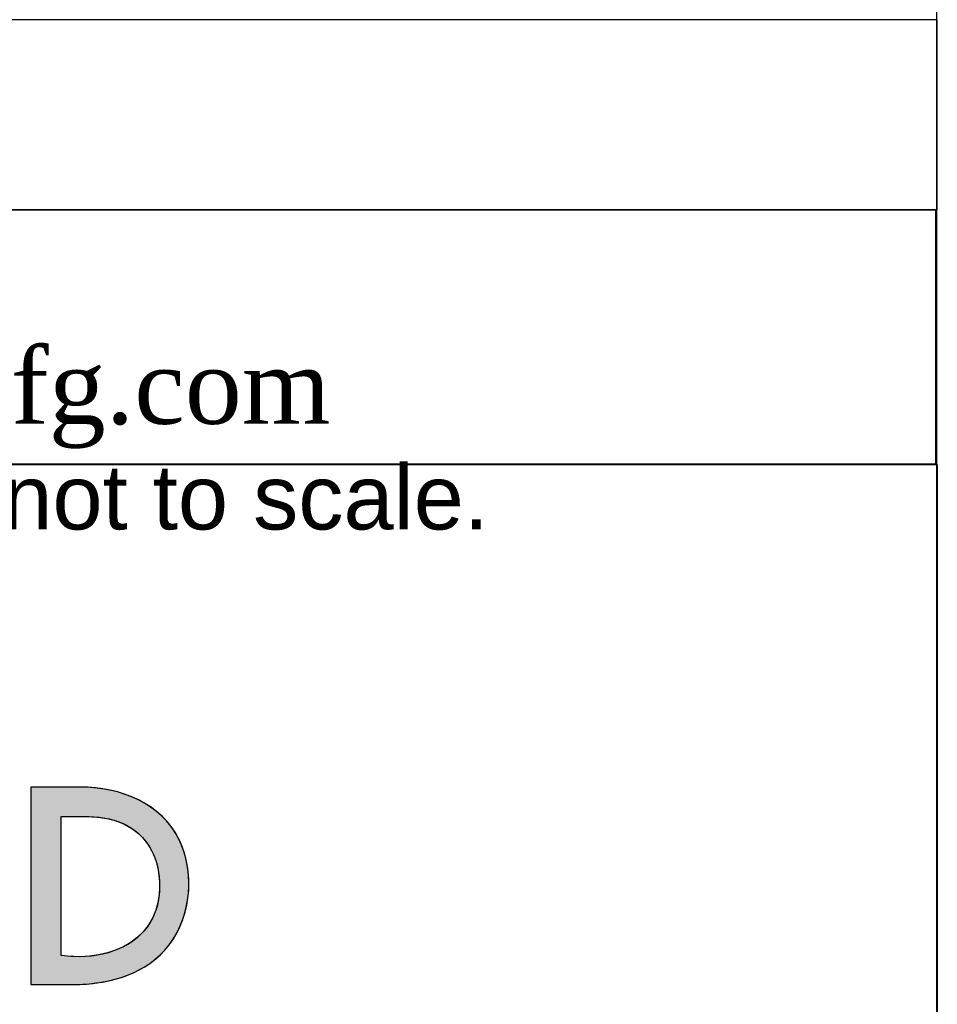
# Model space of a CAD drawing. Header units: inches. Extents: x 0 to 80, y 0 to 59.8.
# Tile 9 of 12: x 75.2 to 80, y 5.2 to 10.4. Entities that reach past the tile are written whole.
import ezdxf

# ---------------------------------------------------------------- set-up
doc = ezdxf.new("R2010")
doc.units = ezdxf.units.IN
doc.header["$MEASUREMENT"] = 0
doc.layers.add('Default', color=7, linetype='Continuous')

# ---------------------------------------------------------------- blocks, each defined once
blk = doc.blocks.new('Block1')
at = {"layer": 'Default', "linetype": 'Continuous'}
h = blk.add_hatch(color=7, dxfattribs=at)
h.paths.add_polyline_path([(2.6417, 1.0378), (2.6465, 1.0435), (2.6508, 1.0497), (2.6546, 1.0562), (2.6579, 1.063), (2.6608, 1.07), (2.6631, 1.0772), (2.665, 1.0845), (2.6664, 1.092), (2.6673, 1.0996), (2.6678, 1.1072), (2.6677, 1.1149), (2.6671, 1.1225), (2.666, 1.13), (2.6645, 1.1374), (2.6624, 1.1446), (2.6599, 1.1517), (2.6567, 1.1587), (2.6528, 1.1656), (2.6484, 1.172), (2.6436, 1.1779), (2.6382, 1.1833), (2.6325, 1.1883), (2.6263, 1.1928), (2.6198, 1.1969), (2.6131, 1.2006), (2.6061, 1.2038), (2.5988, 1.2065), (2.5914, 1.2089), (2.5839, 1.2108), (2.5762, 1.2123), (2.5686, 1.2134), (2.5609, 1.2141), (2.5532, 1.2145), (2.5504, 1.2145), (2.5491, 1.2145), (2.5469, 1.2145), (2.5439, 1.2145), (2.5403, 1.2145), (2.5361, 1.2145), (2.5316, 1.2145), (2.5268, 1.2145), (2.522, 1.2145), (2.5172, 1.2145), (2.5126, 1.2145), (2.5083, 1.2145), (2.5044, 1.2145), (2.5012, 1.2145), (2.4987, 1.2145), (2.4971, 1.2145), (2.4966, 1.2145), (2.4966, 1.2123), (2.4966, 1.206), (2.4966, 1.1962), (2.4966, 1.1834), (2.4966, 1.1683), (2.4966, 1.1513), (2.4966, 1.133), (2.4966, 1.1139), (2.4966, 1.0947), (2.4966, 1.0758), (2.4966, 1.0579), (2.4966, 1.0415), (2.4966, 1.027), (2.4966, 1.0152), (2.4966, 1.0065), (2.4966, 1.0015), (2.4966, 1.0005), (2.4974, 1.0005), (2.4989, 1.0005), (2.501, 1.0005), (2.5037, 1.0005), (2.5069, 1.0005), (2.5103, 1.0005), (2.514, 1.0005), (2.5178, 1.0005), (2.5216, 1.0005), (2.5253, 1.0005), (2.5288, 1.0005), (2.5319, 1.0005), (2.5347, 1.0005), (2.5368, 1.0005), (2.5383, 1.0005), (2.539, 1.0005), (2.5435, 1.0006), (2.5502, 1.0008), (2.557, 1.0012), (2.5637, 1.0019), (2.5705, 1.0028), (2.5771, 1.004), (2.5838, 1.0054), (2.5903, 1.0071), (2.5968, 1.0091), (2.6031, 1.0114), (2.6092, 1.0141), (2.6152, 1.0171), (2.621, 1.0204), (2.6265, 1.0242), (2.6319, 1.0283), (2.6369, 1.0328)])
h.paths.add_polyline_path([(2.5296, 1.1825), (2.5296, 1.1818), (2.5296, 1.1798), (2.5296, 1.1765), (2.5296, 1.1722), (2.5296, 1.1668), (2.5296, 1.1607), (2.5296, 1.1537), (2.5296, 1.1461), (2.5296, 1.138), (2.5296, 1.1295), (2.5296, 1.1207), (2.5296, 1.1118), (2.5296, 1.1027), (2.5296, 1.0938), (2.5296, 1.085), (2.5296, 1.0765), (2.5296, 1.0684), (2.5296, 1.0608), (2.5296, 1.0539), (2.5296, 1.0477), (2.5296, 1.0423), (2.5296, 1.038), (2.5296, 1.0348), (2.5296, 1.0327), (2.5296, 1.032), (2.5363, 1.0313), (2.5429, 1.0309), (2.5494, 1.0308), (2.5559, 1.031), (2.5623, 1.0315), (2.5685, 1.0324), (2.5746, 1.0336), (2.5806, 1.0351), (2.5863, 1.037), (2.5919, 1.0392), (2.5972, 1.0417), (2.6023, 1.0445), (2.6071, 1.0477), (2.6116, 1.0512), (2.6158, 1.0551), (2.6197, 1.0592), (2.6232, 1.0638), (2.6263, 1.0686), (2.6291, 1.0738), (2.6314, 1.0793), (2.6333, 1.0852), (2.6347, 1.0914), (2.6356, 1.098), (2.636, 1.1049), (2.636, 1.1122), (2.6357, 1.1153), (2.6354, 1.1185), (2.635, 1.1216), (2.6345, 1.1247), (2.6338, 1.1278), (2.6331, 1.1308), (2.6322, 1.1337), (2.6312, 1.1367), (2.6302, 1.1395), (2.629, 1.1423), (2.6277, 1.1451), (2.6263, 1.1477), (2.6247, 1.1503), (2.6231, 1.1529), (2.6213, 1.1553), (2.6194, 1.1577), (2.6175, 1.1599), (2.6154, 1.1621), (2.6131, 1.1642), (2.6108, 1.1662), (2.6083, 1.1681), (2.6058, 1.1699), (2.6031, 1.1715), (2.6003, 1.1731), (2.5973, 1.1745), (2.5947, 1.1757), (2.592, 1.1767), (2.5894, 1.1776), (2.5867, 1.1785), (2.5841, 1.1792), (2.5814, 1.1799), (2.5788, 1.1804), (2.5761, 1.1809), (2.5734, 1.1813), (2.5707, 1.1817), (2.568, 1.182), (2.5653, 1.1822), (2.5626, 1.1824), (2.5599, 1.1825), (2.5572, 1.1826), (2.5545, 1.1826), (2.5518, 1.1827), (2.549, 1.1827), (2.5463, 1.1827), (2.5435, 1.1826), (2.5408, 1.1826), (2.538, 1.1826), (2.5352, 1.1825), (2.5324, 1.1825)])
at = {"layer": 'Default', "color": 7, "linetype": 'Continuous'}
for points in [[(2.6417, 1.0378), (2.6465, 1.0435), (2.6508, 1.0497), (2.6546, 1.0562), (2.6579, 1.063), (2.6608, 1.07), (2.6631, 1.0772), (2.665, 1.0845), (2.6664, 1.092), (2.6673, 1.0996), (2.6678, 1.1072), (2.6677, 1.1149), (2.6671, 1.1225), (2.666, 1.13), (2.6645, 1.1374), (2.6624, 1.1446), (2.6599, 1.1517), (2.6567, 1.1587), (2.6528, 1.1656), (2.6484, 1.172), (2.6436, 1.1779), (2.6382, 1.1833), (2.6325, 1.1883), (2.6263, 1.1928), (2.6198, 1.1969), (2.6131, 1.2006), (2.6061, 1.2038), (2.5988, 1.2065), (2.5914, 1.2089), (2.5839, 1.2108), (2.5762, 1.2123), (2.5686, 1.2134), (2.5609, 1.2141), (2.5532, 1.2145), (2.5504, 1.2145), (2.5491, 1.2145), (2.5469, 1.2145), (2.5439, 1.2145), (2.5403, 1.2145), (2.5361, 1.2145), (2.5316, 1.2145), (2.5268, 1.2145), (2.522, 1.2145), (2.5172, 1.2145), (2.5126, 1.2145), (2.5083, 1.2145), (2.5044, 1.2145), (2.5012, 1.2145), (2.4987, 1.2145), (2.4971, 1.2145), (2.4966, 1.2145), (2.4966, 1.2123), (2.4966, 1.206), (2.4966, 1.1962), (2.4966, 1.1834), (2.4966, 1.1683), (2.4966, 1.1513), (2.4966, 1.133), (2.4966, 1.1139), (2.4966, 1.0947), (2.4966, 1.0758), (2.4966, 1.0579), (2.4966, 1.0415), (2.4966, 1.027), (2.4966, 1.0152), (2.4966, 1.0065), (2.4966, 1.0015), (2.4966, 1.0005), (2.4974, 1.0005), (2.4989, 1.0005), (2.501, 1.0005), (2.5037, 1.0005), (2.5069, 1.0005), (2.5103, 1.0005), (2.514, 1.0005), (2.5178, 1.0005), (2.5216, 1.0005), (2.5253, 1.0005), (2.5288, 1.0005), (2.5319, 1.0005), (2.5347, 1.0005), (2.5368, 1.0005), (2.5383, 1.0005), (2.539, 1.0005), (2.5435, 1.0006), (2.5502, 1.0008), (2.557, 1.0012), (2.5637, 1.0019), (2.5705, 1.0028), (2.5771, 1.004), (2.5838, 1.0054), (2.5903, 1.0071), (2.5968, 1.0091), (2.6031, 1.0114), (2.6092, 1.0141), (2.6152, 1.0171), (2.621, 1.0204), (2.6265, 1.0242), (2.6319, 1.0283), (2.6369, 1.0328), (2.6417, 1.0378)], [(2.5296, 1.1825), (2.5324, 1.1825), (2.5352, 1.1825), (2.538, 1.1826), (2.5408, 1.1826), (2.5435, 1.1826), (2.5463, 1.1827), (2.549, 1.1827), (2.5518, 1.1827), (2.5545, 1.1826), (2.5572, 1.1826), (2.5599, 1.1825), (2.5626, 1.1824), (2.5653, 1.1822), (2.568, 1.182), (2.5707, 1.1817), (2.5734, 1.1813), (2.5761, 1.1809), (2.5788, 1.1804), (2.5814, 1.1799), (2.5841, 1.1792), (2.5867, 1.1785), (2.5894, 1.1776), (2.592, 1.1767), (2.5947, 1.1757), (2.5973, 1.1745), (2.6003, 1.1731), (2.6031, 1.1715), (2.6058, 1.1699), (2.6083, 1.1681), (2.6108, 1.1662), (2.6131, 1.1642), (2.6154, 1.1621), (2.6175, 1.1599), (2.6194, 1.1577), (2.6213, 1.1553), (2.6231, 1.1529), (2.6247, 1.1503), (2.6263, 1.1477), (2.6277, 1.1451), (2.629, 1.1423), (2.6302, 1.1395), (2.6312, 1.1367), (2.6322, 1.1337), (2.6331, 1.1308), (2.6338, 1.1278), (2.6345, 1.1247), (2.635, 1.1216), (2.6354, 1.1185), (2.6357, 1.1153), (2.636, 1.1122), (2.636, 1.1049), (2.6356, 1.098), (2.6347, 1.0914), (2.6333, 1.0852), (2.6314, 1.0793), (2.6291, 1.0738), (2.6263, 1.0686), (2.6232, 1.0638), (2.6197, 1.0592), (2.6158, 1.0551), (2.6116, 1.0512), (2.6071, 1.0477), (2.6023, 1.0445), (2.5972, 1.0417), (2.5919, 1.0392), (2.5863, 1.037), (2.5806, 1.0351), (2.5746, 1.0336), (2.5685, 1.0324), (2.5623, 1.0315), (2.5559, 1.031), (2.5494, 1.0308), (2.5429, 1.0309), (2.5363, 1.0313), (2.5296, 1.032), (2.5296, 1.0327), (2.5296, 1.0348), (2.5296, 1.038), (2.5296, 1.0423), (2.5296, 1.0477), (2.5296, 1.0539), (2.5296, 1.0608), (2.5296, 1.0684), (2.5296, 1.0765), (2.5296, 1.085), (2.5296, 1.0938), (2.5296, 1.1027), (2.5296, 1.1118), (2.5296, 1.1207), (2.5296, 1.1295), (2.5296, 1.138), (2.5296, 1.1461), (2.5296, 1.1537), (2.5296, 1.1607), (2.5296, 1.1668), (2.5296, 1.1722), (2.5296, 1.1765), (2.5296, 1.1798), (2.5296, 1.1818), (2.5296, 1.1825)]]:
    blk.add_lwpolyline(points, close=True, dxfattribs=at)
for points in [[(2.5506, 1.2145), (2.5506, 1.2145), (2.4966, 1.2145), (2.4966, 1.2145)], [(2.4966, 1.2145), (2.4966, 1.2145), (2.4966, 1.0005), (2.4966, 1.0005)], [(2.5296, 1.032), (2.5296, 1.032), (2.5296, 1.1825), (2.5296, 1.1825)], [(2.5391, 1.0005), (2.5761, 1.0005), (2.616, 1.0091), (2.6417, 1.0378)], [(2.4966, 1.0005), (2.4966, 1.0005), (2.5391, 1.0005), (2.5391, 1.0005)]]:
    blk.add_open_spline(points, degree=3, dxfattribs=at)
for points, knots in [([(2.6417, 1.0378), (2.6695, 1.0689), (2.6754, 1.1186), (2.6579, 1.1563), (2.639, 1.1968), (2.593, 1.2145), (2.5506, 1.2145)], [0, 0, 0, 0, 0.5, 0.5, 0.5, 1, 1, 1, 1]), ([(2.5296, 1.1825), (2.553, 1.1825), (2.5754, 1.1846), (2.5973, 1.1745), (2.6223, 1.1631), (2.6347, 1.1388), (2.636, 1.1122), (2.639, 1.0503), (2.5851, 1.0245), (2.5296, 1.032)], [0, 0, 0, 0, 0.333333, 0.333333, 0.333333, 0.666667, 0.666667, 0.666667, 1, 1, 1, 1])]:
    blk.add_open_spline(points, degree=3, knots=knots, dxfattribs=at)
blk = doc.blocks.new('Block13')
at = {"layer": 'Default', "color": 7, "linetype": 'Continuous'}
for p, q in [((0, 1.6479), (3.5155, 1.6479)), ((3.5155, 1.6479), (3.5155, 0))]:
    blk.add_line(p, q, dxfattribs=at)
at = {"layer": 'Default', "color": 7}
blk.add_blockref('Block1', (0.0371, 0.0841), dxfattribs=at)
at = {"layer": 'Default', "insert": (0.0298, 1.6475), "char_height": 0.07, "width": 3.486391, "attachment_point": 1}
blk.add_mtext('{\\fArial|b0||i0||c0|p34;\\C7;\\H7.e-002;\\W1.;\\T1.;Data subject to change without notice. Isometric drawing not to scale.}', dxfattribs=at)
blk = doc.blocks.new('Block11')
at = {"layer": 'Default', "color": 7}
blk.add_blockref('Block13', (0, 0), dxfattribs=at)
blk = doc.blocks.new('Block10')
at = {"layer": 'Default', "color": 7}
blk.add_blockref('Block11', (0, 0), dxfattribs=at)
blk = doc.blocks.new('Block2')
at = {"layer": 'Default', "color": 7, "xscale": 15, "yscale": 15, "zscale": 15}
blk.add_blockref('Block10', (-52.744, 0), dxfattribs=at)
blk = doc.blocks.new('Block222')
at = {"layer": 'Default', "color": 7}
blk.add_blockref('Block2', (106.578, -49.503), dxfattribs=at)

msp = doc.modelspace()

# ---------------------------------------------------------------- linework, layer by layer
at = {"layer": 'Default', "color": 7, "linetype": 'Continuous'}
msp.add_line((80, 0), (80, 59.7829), dxfattribs=at)
for points in [[(62.8636, 10.3817), (62.8636, 9.3787), (80.0004, 9.3787), (80.0004, 10.3817), (62.8636, 10.3817)], [(62.8639, 9.3776), (62.8639, 8.0367), (79.9938, 8.0367), (79.9938, 9.3776), (62.8639, 9.3776)]]:
    msp.add_lwpolyline(points, dxfattribs=at)

# ---------------------------------------------------------------- block references
at = {"layer": 'Default', "color": 7, "xscale": 0.325, "yscale": 0.325, "zscale": 0.325}
msp.add_blockref('Block222', (45.3678, 16.0888), dxfattribs=at)

# ---------------------------------------------------------------- texts
at = {"layer": 'Default', "insert": (62.857, 8.7141), "char_height": 0.3985, "width": 17.301133, "attachment_point": 4}
msp.add_mtext('{\\fTimes New Roman|b0||i0||c0|p34;\\C7;\\H0.3985;\\W1.; Pour tous les détails sur nos produits, \\P}{\\fTimes New Roman|b0||i0||c0|p34;\\C7;\\H0.3985;\\W1.; svp veuillez consulter notre site www.hammondmfg.com                      }', dxfattribs=at)

doc.saveas('drawing.dxf')
